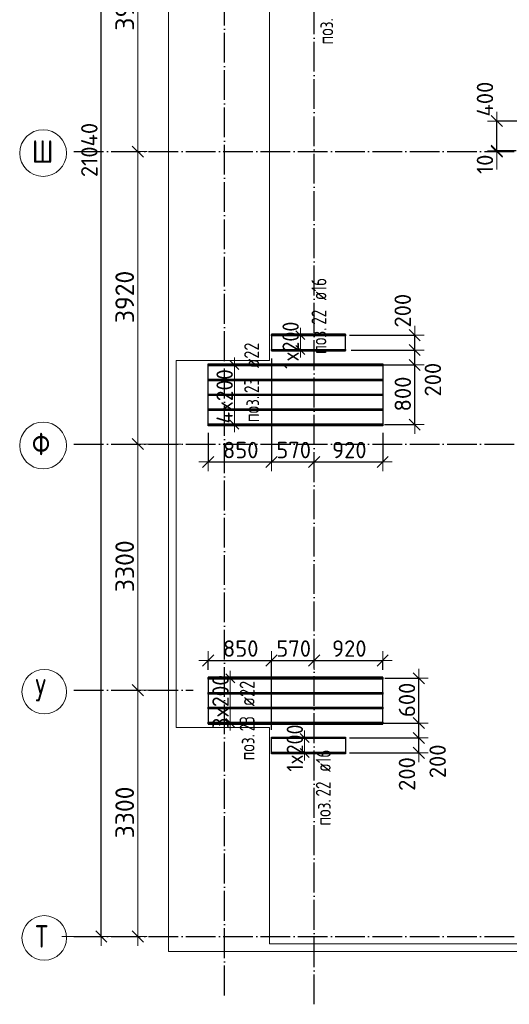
# Model space of a CAD drawing. Header units: millimetres. Extents: x -3725 to 93325, y -74170 to 82591.
# Tile 17 of 139: x 27255 to 33815, y 15830 to 29029. Entities that reach past the tile are written whole.
import ezdxf

# ---------------------------------------------------------------- set-up
doc = ezdxf.new("R2010")
doc.units = ezdxf.units.MM
doc.header["$PDMODE"] = 65
for name, pattern in [('______11', [500, 400, -50, 0, -50]), ('______3', [500, 400, -100]), ('______5', [1100, 800, -100, 100, -100])]:
    doc.linetypes.add(name, pattern=pattern)
for name, color, linetype, lineweight in [('Standard', 7, 'Continuous', 25), ('Балка_ общее', 7, '______3', 13), ('Размерная линия_ общее', 7, 'Continuous', 13), ('Фундамент (1)', 7, 'Continuous', 35)]:
    doc.layers.add(name, color=color, linetype=linetype, lineweight=lineweight)
doc.layers.add('Арм.стержн. Доп. Арм. ниж.зоны Х', color=7, linetype='Continuous', lineweight=35, true_color=0xff1cff)
doc.layers.add('Осевая линия_ общее', color=7, linetype='______5', lineweight=13, true_color=0xa0a0a0)
doc.styles.add('ISOCPEUR', font='ISOCPEUR')
doc.dimstyles.new('DIMSTYLE_18', dxfattribs={"dimtxt": 220, "dimasz": 250, "dimexe": 0, "dimexo": 0, "dimgap": 110, "dimtad": 2, "dimdec": 0, "dimrnd": 1, "dimzin": 12, "dimdsep": 46, "dimtxsty": 'ISOCPEUR', "dimblk1": 'ALL_ML_STRICH', "dimblk2": 'ALL_ML_STRICH', "dimsah": 1, "dimcen": 0, "dimclrd": 7, "dimclre": 256, "dimclrt": 7, "dimadec": 0, "dimazin": 0, "dimtfac": 1, "dimtdec": 0, "dimtix": 1, "dimtmove": 2, "dimatfit": 3, "dimfxl": 0, "dimtzin": 0, "dimlwd": 0, "dimlwe": -3, "dimarcsym": 0})
doc.dimstyles.new('DIMSTYLE_3', dxfattribs={"dimtxt": 220, "dimasz": 250, "dimexe": 0, "dimexo": 0, "dimgap": 110, "dimtad": 2, "dimdec": 0, "dimrnd": 5, "dimzin": 12, "dimdsep": 46, "dimtxsty": 'ISOCPEUR', "dimblk1": 'ALL_ML_STRICH', "dimblk2": 'ALL_ML_STRICH', "dimsah": 1, "dimcen": 0, "dimclrd": 7, "dimclre": 256, "dimclrt": 7, "dimadec": 0, "dimazin": 0, "dimtfac": 1, "dimtdec": 0, "dimtix": 1, "dimtmove": 2, "dimatfit": 3, "dimfxl": 0, "dimtzin": 0, "dimlwd": 0, "dimlwe": -3, "dimarcsym": 0})
doc.dimstyles.new('DIMSTYLE_5', dxfattribs={"dimtxt": 220, "dimasz": 250, "dimexe": 0, "dimexo": 0, "dimgap": 110, "dimtad": 2, "dimdec": 0, "dimrnd": 5, "dimzin": 12, "dimdsep": 46, "dimtxsty": 'ISOCPEUR', "dimblk1": 'ALL_ML_STRICH', "dimblk2": 'ALL_ML_STRICH', "dimsah": 1, "dimcen": 0, "dimclrd": 7, "dimclre": 256, "dimclrt": 7, "dimadec": 0, "dimazin": 0, "dimtfac": 1, "dimtdec": 0, "dimtix": 1, "dimtmove": 2, "dimatfit": 3, "dimfxl": 0, "dimtvp": 1.2, "dimtzin": 0, "dimlwd": 0, "dimlwe": -3, "dimarcsym": 0})
doc.dimstyles.new('DIMSTYLE_7', dxfattribs={"dimtxt": 250, "dimasz": 250, "dimexe": 0, "dimexo": 0, "dimgap": 125, "dimtad": 2, "dimdec": 0, "dimrnd": 5, "dimzin": 12, "dimdsep": 46, "dimtxsty": 'ISOCPEUR', "dimblk1": 'ALL_ML_STRICH', "dimblk2": 'ALL_ML_STRICH', "dimsah": 1, "dimcen": 0, "dimclrd": 7, "dimclre": 256, "dimclrt": 7, "dimadec": 0, "dimazin": 0, "dimtfac": 1, "dimtdec": 0, "dimtix": 1, "dimtmove": 2, "dimatfit": 3, "dimfxl": 0, "dimtzin": 0, "dimlwd": 0, "dimlwe": -3, "dimarcsym": 0})
doc.dimstyles.new('DIMSTYLE_9', dxfattribs={"dimtxt": 220, "dimasz": 250, "dimexe": 0, "dimexo": 0, "dimgap": 110, "dimtad": 0, "dimdec": 0, "dimrnd": 5, "dimzin": 12, "dimdsep": 46, "dimtxsty": 'ISOCPEUR', "dimblk1": 'ALL_ML_STRICH', "dimblk2": 'ALL_ML_STRICH', "dimsah": 1, "dimcen": 0, "dimclrd": 7, "dimclre": 256, "dimclrt": 7, "dimadec": 0, "dimazin": 0, "dimtfac": 1, "dimtdec": 0, "dimtix": 1, "dimtmove": 2, "dimatfit": 3, "dimfxl": 0, "dimtvp": 1.2, "dimtzin": 0, "dimlwd": 0, "dimlwe": -3, "dimarcsym": 0})

# ---------------------------------------------------------------- blocks, each defined once
blk = doc.blocks.new('ALL_ML_STRICH')
at = {"color": 0, "linetype": 'ByBlock', "lineweight": -2}
for p, q in [((-1, 0), (0.5, 0)), ((-0.3, -0.3), (0.3, 0.3)), ((0, -0.5), (0, 0.5))]:
    blk.add_line(p, q, dxfattribs=at)
blk = doc.blocks.new('*D39')
at = {"layer": 'DEFPOINTS', "color": 7, "linetype": 'Continuous', "lineweight": 13, "transparency": 33554687}
for p in [(29002, 20040), (27810, 16740), (28837, 16740)]:
    blk.add_point(p, dxfattribs=at)
at = {"layer": 'Балка_ общее', "color": 251, "linetype": 'Continuous', "lineweight": -2, "true_color": 0x656565, "transparency": 33554687}
for p, q in [((28992, 20040), (28837, 20040)), ((27820, 16740), (28837, 16740))]:
    blk.add_line(p, q, dxfattribs=at)
at = {"layer": 'Балка_ общее', "color": 7, "linetype": 'Continuous', "lineweight": -2, "transparency": 33554687}
blk.add_line((28837, 16740), (28837, 20040), dxfattribs=at)
at = {"layer": 'Балка_ общее', "color": 7, "linetype": 'Continuous', "lineweight": 13, "transparency": 33554687, "xscale": 250, "yscale": 250, "zscale": 250}
for p, rotation in [((28837, 20040), 90), ((28837, 16740), 270)]:
    blk.add_blockref('ALL_ML_STRICH', p, dxfattribs=dict(at, rotation=rotation))
at = {"layer": 'Балка_ общее', "color": 7, "linetype": 'Continuous', "lineweight": 13, "transparency": 33554687, "insert": (28662, 18402), "char_height": 250, "width": 1000, "attachment_point": 5, "rotation": 90, "style": 'ISOCPEUR'}
blk.add_mtext('\\A1;{3300}', dxfattribs=at)
blk = doc.blocks.new('*D40')
at = {"layer": 'DEFPOINTS', "color": 7, "linetype": 'Continuous', "lineweight": 13, "transparency": 33554687}
for p in [(29426, 23340), (28837, 20040), (29002, 20040)]:
    blk.add_point(p, dxfattribs=at)
at = {"layer": 'Балка_ общее', "color": 251, "linetype": 'Continuous', "lineweight": -2, "true_color": 0x656565, "transparency": 33554687}
for p, q in [((29416, 23340), (28837, 23340)), ((28992, 20040), (28837, 20040))]:
    blk.add_line(p, q, dxfattribs=at)
at = {"layer": 'Балка_ общее', "color": 7, "linetype": 'Continuous', "lineweight": -2, "transparency": 33554687}
blk.add_line((28837, 20040), (28837, 23340), dxfattribs=at)
at = {"layer": 'Балка_ общее', "color": 7, "linetype": 'Continuous', "lineweight": 13, "transparency": 33554687, "xscale": 250, "yscale": 250, "zscale": 250}
for p, rotation in [((28837, 23340), 90), ((28837, 20040), 270)]:
    blk.add_blockref('ALL_ML_STRICH', p, dxfattribs=dict(at, rotation=rotation))
at = {"layer": 'Балка_ общее', "color": 7, "linetype": 'Continuous', "lineweight": 13, "transparency": 33554687, "insert": (28662, 21702), "char_height": 250, "width": 1000, "attachment_point": 5, "rotation": 90, "style": 'ISOCPEUR'}
blk.add_mtext('\\A1;{3300}', dxfattribs=at)
blk = doc.blocks.new('*D41')
at = {"layer": 'DEFPOINTS', "color": 7, "linetype": 'Continuous', "lineweight": 13, "transparency": 33554687}
for p in [(28217, 27260), (28837, 23340), (29426, 23340)]:
    blk.add_point(p, dxfattribs=at)
at = {"layer": 'Балка_ общее', "color": 251, "linetype": 'Continuous', "lineweight": -2, "true_color": 0x656565, "transparency": 33554687}
for p, q in [((28837, 27260), (28837, 27260)), ((29416, 23340), (28837, 23340))]:
    blk.add_line(p, q, dxfattribs=at)
at = {"layer": 'Балка_ общее', "color": 7, "linetype": 'Continuous', "lineweight": -2, "transparency": 33554687}
blk.add_line((28837, 23340), (28837, 27260), dxfattribs=at)
at = {"layer": 'Балка_ общее', "color": 7, "linetype": 'Continuous', "lineweight": 13, "transparency": 33554687, "xscale": 250, "yscale": 250, "zscale": 250}
for p, rotation in [((28837, 27260), 90), ((28837, 23340), 270)]:
    blk.add_blockref('ALL_ML_STRICH', p, dxfattribs=dict(at, rotation=rotation))
at = {"layer": 'Балка_ общее', "color": 7, "linetype": 'Continuous', "lineweight": 13, "transparency": 33554687, "insert": (28662, 25312), "char_height": 250, "width": 1000, "attachment_point": 5, "rotation": 90, "style": 'ISOCPEUR'}
blk.add_mtext('\\A1;{3920}', dxfattribs=at)
blk = doc.blocks.new('*D42')
at = {"layer": 'DEFPOINTS', "color": 7, "linetype": 'Continuous', "lineweight": 13, "transparency": 33554687}
for p in [(29294, 31180), (28217, 27260), (28837, 27260)]:
    blk.add_point(p, dxfattribs=at)
at = {"layer": 'Балка_ общее', "color": 251, "linetype": 'Continuous', "lineweight": -2, "true_color": 0x656565, "transparency": 33554687}
for p, q in [((29284, 31180), (28837, 31180)), ((28837, 27260), (28837, 27260))]:
    blk.add_line(p, q, dxfattribs=at)
at = {"layer": 'Балка_ общее', "color": 7, "linetype": 'Continuous', "lineweight": -2, "transparency": 33554687}
blk.add_line((28837, 27260), (28837, 31180), dxfattribs=at)
at = {"layer": 'Балка_ общее', "color": 7, "linetype": 'Continuous', "lineweight": 13, "transparency": 33554687, "xscale": 250, "yscale": 250, "zscale": 250}
for p, rotation in [((28837, 31180), 90), ((28837, 27260), 270)]:
    blk.add_blockref('ALL_ML_STRICH', p, dxfattribs=dict(at, rotation=rotation))
at = {"layer": 'Балка_ общее', "color": 7, "linetype": 'Continuous', "lineweight": 13, "transparency": 33554687, "insert": (28662, 29232), "char_height": 250, "width": 1000, "attachment_point": 5, "rotation": 90, "style": 'ISOCPEUR'}
blk.add_mtext('\\A1;{3920}', dxfattribs=at)
blk = doc.blocks.new('*D167')
at = {"layer": 'DEFPOINTS', "color": 7, "linetype": 'Continuous', "lineweight": 13, "transparency": 33554687}
for p in [(30630, 24589), (29779, 23589), (29779, 23100)]:
    blk.add_point(p, dxfattribs=at)
at = {"layer": 'Размерная линия_ общее', "color": 253, "linetype": 'Continuous', "lineweight": -2, "true_color": 0xa0a0a0, "transparency": 33554687}
for p, q in [((30630, 24489), (30630, 23100)), ((29779, 23489), (29779, 23100))]:
    blk.add_line(p, q, dxfattribs=at)
at = {"layer": 'Размерная линия_ общее', "color": 7, "linetype": 'Continuous', "lineweight": -2, "transparency": 33554687}
blk.add_line((29779, 23100), (30630, 23100), dxfattribs=at)
at = {"layer": 'Размерная линия_ общее', "color": 7, "linetype": 'Continuous', "lineweight": 13, "transparency": 33554687, "xscale": 250, "yscale": 250, "zscale": 250, "rotation": 180}
blk.add_blockref('ALL_ML_STRICH', (29779, 23100), dxfattribs=at)
at = {"layer": 'Размерная линия_ общее', "color": 7, "linetype": 'Continuous', "lineweight": 13, "transparency": 33554687, "xscale": 250, "yscale": 250, "zscale": 250}
blk.add_blockref('ALL_ML_STRICH', (30630, 23100), dxfattribs=at)
at = {"layer": 'Размерная линия_ общее', "color": 7, "linetype": 'Continuous', "lineweight": 13, "transparency": 33554687, "insert": (30216, 23260), "char_height": 220, "width": 660, "attachment_point": 5, "style": 'ISOCPEUR'}
blk.add_mtext('\\A1;{850}', dxfattribs=at)
blk = doc.blocks.new('*D168')
at = {"layer": 'DEFPOINTS', "color": 7, "linetype": 'Continuous', "lineweight": 13, "transparency": 33554687}
for p in [(30630, 24589), (30630, 23100), (31200, 23118)]:
    blk.add_point(p, dxfattribs=at)
at = {"layer": 'Размерная линия_ общее', "color": 253, "linetype": 'Continuous', "lineweight": -2, "true_color": 0xa0a0a0, "transparency": 33554687}
for p, q in [((30630, 24489), (30630, 23100)), ((31200, 23100), (31200, 23100))]:
    blk.add_line(p, q, dxfattribs=at)
at = {"layer": 'Размерная линия_ общее', "color": 7, "linetype": 'Continuous', "lineweight": -2, "transparency": 33554687}
blk.add_line((30630, 23100), (31200, 23100), dxfattribs=at)
at = {"layer": 'Размерная линия_ общее', "color": 7, "linetype": 'Continuous', "lineweight": 13, "transparency": 33554687, "xscale": 250, "yscale": 250, "zscale": 250, "rotation": 180}
blk.add_blockref('ALL_ML_STRICH', (30630, 23100), dxfattribs=at)
at = {"layer": 'Размерная линия_ общее', "color": 7, "linetype": 'Continuous', "lineweight": 13, "transparency": 33554687, "xscale": 250, "yscale": 250, "zscale": 250}
blk.add_blockref('ALL_ML_STRICH', (31200, 23100), dxfattribs=at)
at = {"layer": 'Размерная линия_ общее', "color": 7, "linetype": 'Continuous', "lineweight": 13, "transparency": 33554687, "insert": (30926, 23260), "char_height": 220, "width": 660, "attachment_point": 5, "style": 'ISOCPEUR'}
blk.add_mtext('\\A1;{570}', dxfattribs=at)
blk = doc.blocks.new('*D169')
at = {"layer": 'DEFPOINTS', "color": 7, "linetype": 'Continuous', "lineweight": 13, "transparency": 33554687}
for p in [(32119, 23589), (31200, 23118), (31200, 23100)]:
    blk.add_point(p, dxfattribs=at)
at = {"layer": 'Размерная линия_ общее', "color": 253, "linetype": 'Continuous', "lineweight": -2, "true_color": 0xa0a0a0, "transparency": 33554687}
for p, q in [((32119, 23489), (32119, 23100)), ((31200, 23100), (31200, 23100))]:
    blk.add_line(p, q, dxfattribs=at)
at = {"layer": 'Размерная линия_ общее', "color": 7, "linetype": 'Continuous', "lineweight": -2, "transparency": 33554687}
blk.add_line((31200, 23100), (32119, 23100), dxfattribs=at)
at = {"layer": 'Размерная линия_ общее', "color": 7, "linetype": 'Continuous', "lineweight": 13, "transparency": 33554687, "xscale": 250, "yscale": 250, "zscale": 250, "rotation": 180}
blk.add_blockref('ALL_ML_STRICH', (31200, 23100), dxfattribs=at)
at = {"layer": 'Размерная линия_ общее', "color": 7, "linetype": 'Continuous', "lineweight": 13, "transparency": 33554687, "xscale": 250, "yscale": 250, "zscale": 250}
blk.add_blockref('ALL_ML_STRICH', (32119, 23100), dxfattribs=at)
at = {"layer": 'Размерная линия_ общее', "color": 7, "linetype": 'Continuous', "lineweight": 13, "transparency": 33554687, "insert": (31671, 23260), "char_height": 220, "width": 660, "attachment_point": 5, "style": 'ISOCPEUR'}
blk.add_mtext('\\A1;{920}', dxfattribs=at)
blk = doc.blocks.new('*D170')
at = {"layer": 'DEFPOINTS', "color": 7, "linetype": 'Continuous', "lineweight": 13, "transparency": 33554687}
for p in [(32010, 24400), (32044, 23600), (32548, 23600)]:
    blk.add_point(p, dxfattribs=at)
at = {"layer": 'Размерная линия_ общее', "color": 253, "linetype": 'Continuous', "lineweight": -2, "true_color": 0xa0a0a0, "transparency": 33554687}
for p, q in [((32110, 24400), (32548, 24400)), ((32144, 23600), (32548, 23600))]:
    blk.add_line(p, q, dxfattribs=at)
at = {"layer": 'Размерная линия_ общее', "color": 7, "linetype": 'Continuous', "lineweight": -2, "transparency": 33554687}
blk.add_line((32548, 23600), (32548, 24400), dxfattribs=at)
at = {"layer": 'Размерная линия_ общее', "color": 7, "linetype": 'Continuous', "lineweight": 13, "transparency": 33554687, "xscale": 250, "yscale": 250, "zscale": 250}
for p, rotation in [((32548, 24400), 90), ((32548, 23600), 270)]:
    blk.add_blockref('ALL_ML_STRICH', p, dxfattribs=dict(at, rotation=rotation))
at = {"layer": 'Размерная линия_ общее', "color": 7, "linetype": 'Continuous', "lineweight": 13, "transparency": 33554687, "insert": (32388, 24011), "char_height": 220, "width": 660, "attachment_point": 5, "rotation": 90, "style": 'ISOCPEUR'}
blk.add_mtext('\\A1;{800}', dxfattribs=at)
blk = doc.blocks.new('*D171')
at = {"layer": 'DEFPOINTS', "color": 7, "linetype": 'Continuous', "lineweight": 13, "transparency": 33554687}
for p in [(31596, 24600), (32010, 24400), (32548, 24400)]:
    blk.add_point(p, dxfattribs=at)
at = {"layer": 'Размерная линия_ общее', "color": 253, "linetype": 'Continuous', "lineweight": -2, "true_color": 0xa0a0a0, "transparency": 33554687}
for p, q in [((31696, 24600), (32548, 24600)), ((32110, 24400), (32548, 24400))]:
    blk.add_line(p, q, dxfattribs=at)
at = {"layer": 'Размерная линия_ общее', "color": 7, "linetype": 'Continuous', "lineweight": -2, "transparency": 33554687}
blk.add_line((32548, 24400), (32548, 24600), dxfattribs=at)
at = {"layer": 'Размерная линия_ общее', "color": 7, "linetype": 'Continuous', "lineweight": 13, "transparency": 33554687, "xscale": 250, "yscale": 250, "zscale": 250}
for p, rotation in [((32548, 24600), 90), ((32548, 24400), 270)]:
    blk.add_blockref('ALL_ML_STRICH', p, dxfattribs=dict(at, rotation=rotation))
at = {"layer": 'Размерная линия_ общее', "color": 7, "linetype": 'Continuous', "lineweight": 13, "transparency": 33554687, "insert": (32791, 24203), "char_height": 220, "width": 660, "attachment_point": 5, "rotation": 90, "style": 'ISOCPEUR'}
blk.add_mtext('\\A1;{200}', dxfattribs=at)
blk = doc.blocks.new('*D172')
at = {"layer": 'DEFPOINTS', "color": 7, "linetype": 'Continuous', "lineweight": 13, "transparency": 33554687}
for p in [(31573, 24800), (31596, 24600), (32548, 24600)]:
    blk.add_point(p, dxfattribs=at)
at = {"layer": 'Размерная линия_ общее', "color": 253, "linetype": 'Continuous', "lineweight": -2, "true_color": 0xa0a0a0, "transparency": 33554687}
for p, q in [((31673, 24800), (32548, 24800)), ((31696, 24600), (32548, 24600))]:
    blk.add_line(p, q, dxfattribs=at)
at = {"layer": 'Размерная линия_ общее', "color": 7, "linetype": 'Continuous', "lineweight": -2, "transparency": 33554687}
blk.add_line((32548, 24600), (32548, 24800), dxfattribs=at)
at = {"layer": 'Размерная линия_ общее', "color": 7, "linetype": 'Continuous', "lineweight": 13, "transparency": 33554687, "xscale": 250, "yscale": 250, "zscale": 250}
for p, rotation in [((32548, 24800), 90), ((32548, 24600), 270)]:
    blk.add_blockref('ALL_ML_STRICH', p, dxfattribs=dict(at, rotation=rotation))
at = {"layer": 'Размерная линия_ общее', "color": 7, "linetype": 'Continuous', "lineweight": 13, "transparency": 33554687, "insert": (32387, 25128), "char_height": 220, "width": 660, "attachment_point": 5, "rotation": 90, "style": 'ISOCPEUR'}
blk.add_mtext('\\A1;{200}', dxfattribs=at)
blk = doc.blocks.new('*D173')
at = {"layer": 'DEFPOINTS', "color": 7, "linetype": 'Continuous', "lineweight": 13, "transparency": 33554687}
for p in [(31574, 19400), (31572, 19200), (32604, 19200)]:
    blk.add_point(p, dxfattribs=at)
at = {"layer": 'Размерная линия_ общее', "color": 253, "linetype": 'Continuous', "lineweight": -2, "true_color": 0xa0a0a0, "transparency": 33554687}
for p, q in [((31674, 19400), (32604, 19400)), ((31672, 19200), (32604, 19200))]:
    blk.add_line(p, q, dxfattribs=at)
at = {"layer": 'Размерная линия_ общее', "color": 7, "linetype": 'Continuous', "lineweight": -2, "transparency": 33554687}
blk.add_line((32604, 19200), (32604, 19400), dxfattribs=at)
at = {"layer": 'Размерная линия_ общее', "color": 7, "linetype": 'Continuous', "lineweight": 13, "transparency": 33554687, "xscale": 250, "yscale": 250, "zscale": 250}
for p, rotation in [((32604, 19400), 90), ((32604, 19200), 270)]:
    blk.add_blockref('ALL_ML_STRICH', p, dxfattribs=dict(at, rotation=rotation))
at = {"layer": 'Размерная линия_ общее', "color": 7, "linetype": 'Continuous', "lineweight": 13, "transparency": 33554687, "insert": (32444, 18917), "char_height": 220, "width": 660, "attachment_point": 5, "rotation": 90, "style": 'ISOCPEUR'}
blk.add_mtext('\\A1;{200}', dxfattribs=at)
blk = doc.blocks.new('*D174')
at = {"layer": 'DEFPOINTS', "color": 7, "linetype": 'Continuous', "lineweight": 13, "transparency": 33554687}
for p in [(32021, 19600), (31574, 19400), (32604, 19400)]:
    blk.add_point(p, dxfattribs=at)
at = {"layer": 'Размерная линия_ общее', "color": 253, "linetype": 'Continuous', "lineweight": -2, "true_color": 0xa0a0a0, "transparency": 33554687}
for p, q in [((32121, 19600), (32604, 19600)), ((31674, 19400), (32604, 19400))]:
    blk.add_line(p, q, dxfattribs=at)
at = {"layer": 'Размерная линия_ общее', "color": 7, "linetype": 'Continuous', "lineweight": -2, "transparency": 33554687}
blk.add_line((32604, 19400), (32604, 19600), dxfattribs=at)
at = {"layer": 'Размерная линия_ общее', "color": 7, "linetype": 'Continuous', "lineweight": 13, "transparency": 33554687, "xscale": 250, "yscale": 250, "zscale": 250}
for p, rotation in [((32604, 19600), 90), ((32604, 19400), 270)]:
    blk.add_blockref('ALL_ML_STRICH', p, dxfattribs=dict(at, rotation=rotation))
at = {"layer": 'Размерная линия_ общее', "color": 7, "linetype": 'Continuous', "lineweight": 13, "transparency": 33554687, "insert": (32855, 19087), "char_height": 220, "width": 660, "attachment_point": 5, "rotation": 90, "style": 'ISOCPEUR'}
blk.add_mtext('\\A1;{200}', dxfattribs=at)
blk = doc.blocks.new('*D175')
at = {"layer": 'DEFPOINTS', "color": 7, "linetype": 'Continuous', "lineweight": 13, "transparency": 33554687}
for p in [(32048, 20200), (32021, 19600), (32604, 19600)]:
    blk.add_point(p, dxfattribs=at)
at = {"layer": 'Размерная линия_ общее', "color": 253, "linetype": 'Continuous', "lineweight": -2, "true_color": 0xa0a0a0, "transparency": 33554687}
for p, q in [((32148, 20200), (32604, 20200)), ((32121, 19600), (32604, 19600))]:
    blk.add_line(p, q, dxfattribs=at)
at = {"layer": 'Размерная линия_ общее', "color": 7, "linetype": 'Continuous', "lineweight": -2, "transparency": 33554687}
blk.add_line((32604, 19600), (32604, 20200), dxfattribs=at)
at = {"layer": 'Размерная линия_ общее', "color": 7, "linetype": 'Continuous', "lineweight": 13, "transparency": 33554687, "xscale": 250, "yscale": 250, "zscale": 250}
for p, rotation in [((32604, 20200), 90), ((32604, 19600), 270)]:
    blk.add_blockref('ALL_ML_STRICH', p, dxfattribs=dict(at, rotation=rotation))
at = {"layer": 'Размерная линия_ общее', "color": 7, "linetype": 'Continuous', "lineweight": 13, "transparency": 33554687, "insert": (32444, 19911), "char_height": 220, "width": 660, "attachment_point": 5, "rotation": 90, "style": 'ISOCPEUR'}
blk.add_mtext('\\A1;{600}', dxfattribs=at)
blk = doc.blocks.new('*D176')
at = {"layer": 'DEFPOINTS', "color": 7, "linetype": 'Continuous', "lineweight": 13, "transparency": 33554687}
for p in [(29779, 20439), (29779, 20214), (30630, 19411)]:
    blk.add_point(p, dxfattribs=at)
at = {"layer": 'Размерная линия_ общее', "color": 253, "linetype": 'Continuous', "lineweight": -2, "true_color": 0xa0a0a0, "transparency": 33554687}
for p, q in [((29779, 20314), (29779, 20439)), ((30630, 19511), (30630, 20439))]:
    blk.add_line(p, q, dxfattribs=at)
at = {"layer": 'Размерная линия_ общее', "color": 7, "linetype": 'Continuous', "lineweight": -2, "transparency": 33554687}
blk.add_line((29779, 20439), (30630, 20439), dxfattribs=at)
at = {"layer": 'Размерная линия_ общее', "color": 7, "linetype": 'Continuous', "lineweight": 13, "transparency": 33554687, "xscale": 250, "yscale": 250, "zscale": 250, "rotation": 180}
blk.add_blockref('ALL_ML_STRICH', (29779, 20439), dxfattribs=at)
at = {"layer": 'Размерная линия_ общее', "color": 7, "linetype": 'Continuous', "lineweight": 13, "transparency": 33554687, "xscale": 250, "yscale": 250, "zscale": 250}
blk.add_blockref('ALL_ML_STRICH', (30630, 20439), dxfattribs=at)
at = {"layer": 'Размерная линия_ общее', "color": 7, "linetype": 'Continuous', "lineweight": 13, "transparency": 33554687, "insert": (30216, 20599), "char_height": 220, "width": 660, "attachment_point": 5, "style": 'ISOCPEUR'}
blk.add_mtext('\\A1;{850}', dxfattribs=at)
blk = doc.blocks.new('*D177')
at = {"layer": 'DEFPOINTS', "color": 7, "linetype": 'Continuous', "lineweight": 13, "transparency": 33554687}
for p in [(31200, 20465), (30630, 20439), (30630, 19411)]:
    blk.add_point(p, dxfattribs=at)
at = {"layer": 'Размерная линия_ общее', "color": 253, "linetype": 'Continuous', "lineweight": -2, "true_color": 0xa0a0a0, "transparency": 33554687}
for p, q in [((30630, 19511), (30630, 20439)), ((31200, 20439), (31200, 20439))]:
    blk.add_line(p, q, dxfattribs=at)
at = {"layer": 'Размерная линия_ общее', "color": 7, "linetype": 'Continuous', "lineweight": -2, "transparency": 33554687}
blk.add_line((30630, 20439), (31200, 20439), dxfattribs=at)
at = {"layer": 'Размерная линия_ общее', "color": 7, "linetype": 'Continuous', "lineweight": 13, "transparency": 33554687, "xscale": 250, "yscale": 250, "zscale": 250, "rotation": 180}
blk.add_blockref('ALL_ML_STRICH', (30630, 20439), dxfattribs=at)
at = {"layer": 'Размерная линия_ общее', "color": 7, "linetype": 'Continuous', "lineweight": 13, "transparency": 33554687, "xscale": 250, "yscale": 250, "zscale": 250}
blk.add_blockref('ALL_ML_STRICH', (31200, 20439), dxfattribs=at)
at = {"layer": 'Размерная линия_ общее', "color": 7, "linetype": 'Continuous', "lineweight": 13, "transparency": 33554687, "insert": (30926, 20599), "char_height": 220, "width": 660, "attachment_point": 5, "style": 'ISOCPEUR'}
blk.add_mtext('\\A1;{570}', dxfattribs=at)
blk = doc.blocks.new('*D178')
at = {"layer": 'DEFPOINTS', "color": 7, "linetype": 'Continuous', "lineweight": 13, "transparency": 33554687}
for p in [(31200, 20465), (31200, 20439), (32119, 20214)]:
    blk.add_point(p, dxfattribs=at)
at = {"layer": 'Размерная линия_ общее', "color": 253, "linetype": 'Continuous', "lineweight": -2, "true_color": 0xa0a0a0, "transparency": 33554687}
for p, q in [((31200, 20439), (31200, 20439)), ((32119, 20314), (32119, 20439))]:
    blk.add_line(p, q, dxfattribs=at)
at = {"layer": 'Размерная линия_ общее', "color": 7, "linetype": 'Continuous', "lineweight": -2, "transparency": 33554687}
blk.add_line((31200, 20439), (32119, 20439), dxfattribs=at)
at = {"layer": 'Размерная линия_ общее', "color": 7, "linetype": 'Continuous', "lineweight": 13, "transparency": 33554687, "xscale": 250, "yscale": 250, "zscale": 250, "rotation": 180}
blk.add_blockref('ALL_ML_STRICH', (31200, 20439), dxfattribs=at)
at = {"layer": 'Размерная линия_ общее', "color": 7, "linetype": 'Continuous', "lineweight": 13, "transparency": 33554687, "xscale": 250, "yscale": 250, "zscale": 250}
blk.add_blockref('ALL_ML_STRICH', (32119, 20439), dxfattribs=at)
at = {"layer": 'Размерная линия_ общее', "color": 7, "linetype": 'Continuous', "lineweight": 13, "transparency": 33554687, "insert": (31671, 20599), "char_height": 220, "width": 660, "attachment_point": 5, "style": 'ISOCPEUR'}
blk.add_mtext('\\A1;{920}', dxfattribs=at)
blk = doc.blocks.new('*D181')
at = {"layer": 'DEFPOINTS', "color": 7, "linetype": 'Continuous', "lineweight": 13, "transparency": 33554687}
for p in [(33649, 27260), (33911, 27260), (34008, 27270)]:
    blk.add_point(p, dxfattribs=at)
at = {"layer": 'Размерная линия_ общее', "color": 253, "linetype": 'Continuous', "lineweight": -2, "true_color": 0xa0a0a0, "transparency": 33554687}
for p, q in [((33908, 27270), (33649, 27270)), ((33649, 27260), (33649, 27260))]:
    blk.add_line(p, q, dxfattribs=at)
at = {"layer": 'Размерная линия_ общее', "color": 7, "linetype": 'Continuous', "lineweight": -2, "transparency": 33554687}
blk.add_line((33649, 27260), (33649, 27270), dxfattribs=at)
at = {"layer": 'Размерная линия_ общее', "color": 7, "linetype": 'Continuous', "lineweight": 13, "transparency": 33554687, "xscale": 250, "yscale": 250, "zscale": 250}
for p, rotation in [((33649, 27260), 270), ((33649, 27270), 90)]:
    blk.add_blockref('ALL_ML_STRICH', p, dxfattribs=dict(at, rotation=rotation))
at = {"layer": 'Размерная линия_ общее', "color": 7, "linetype": 'Continuous', "lineweight": 13, "transparency": 33554687, "insert": (33489, 27090), "char_height": 220, "width": 440, "attachment_point": 5, "rotation": 90, "style": 'ISOCPEUR'}
blk.add_mtext('\\A1;{10}', dxfattribs=at)
blk = doc.blocks.new('*D182')
at = {"layer": 'DEFPOINTS', "color": 7, "linetype": 'Continuous', "lineweight": 13, "transparency": 33554687}
for p in [(34034, 27670), (33649, 27270), (34008, 27270)]:
    blk.add_point(p, dxfattribs=at)
at = {"layer": 'Размерная линия_ общее', "color": 253, "linetype": 'Continuous', "lineweight": -2, "true_color": 0xa0a0a0, "transparency": 33554687}
for p, q in [((33934, 27670), (33649, 27670)), ((33908, 27270), (33649, 27270))]:
    blk.add_line(p, q, dxfattribs=at)
at = {"layer": 'Размерная линия_ общее', "color": 7, "linetype": 'Continuous', "lineweight": -2, "transparency": 33554687}
blk.add_line((33649, 27270), (33649, 27670), dxfattribs=at)
at = {"layer": 'Размерная линия_ общее', "color": 7, "linetype": 'Continuous', "lineweight": 13, "transparency": 33554687, "xscale": 250, "yscale": 250, "zscale": 250}
for p, rotation in [((33649, 27670), 90), ((33649, 27270), 270)]:
    blk.add_blockref('ALL_ML_STRICH', p, dxfattribs=dict(at, rotation=rotation))
at = {"layer": 'Размерная линия_ общее', "color": 7, "linetype": 'Continuous', "lineweight": 13, "transparency": 33554687, "insert": (33489, 27964), "char_height": 220, "width": 660, "attachment_point": 5, "rotation": 90, "style": 'ISOCPEUR'}
blk.add_mtext('\\A1;{400}', dxfattribs=at)
blk = doc.blocks.new('*D537')
at = {"layer": 'DEFPOINTS', "color": 7, "linetype": 'Continuous', "lineweight": 13, "transparency": 33554687}
for p in [(28180, 37780), (28060, 16740), (28348, 16740)]:
    blk.add_point(p, dxfattribs=at)
at = {"layer": 'Размерная линия_ общее', "color": 253, "linetype": 'Continuous', "lineweight": -2, "true_color": 0xa0a0a0, "transparency": 33554687}
for p, q in [((28280, 37780), (28348, 37780)), ((28160, 16740), (28348, 16740))]:
    blk.add_line(p, q, dxfattribs=at)
at = {"layer": 'Размерная линия_ общее', "color": 7, "linetype": 'Continuous', "lineweight": -2, "transparency": 33554687}
blk.add_line((28348, 16740), (28348, 37780), dxfattribs=at)
at = {"layer": 'Размерная линия_ общее', "color": 7, "linetype": 'Continuous', "lineweight": 13, "transparency": 33554687, "xscale": 250, "yscale": 250, "zscale": 250}
for p, rotation in [((28348, 37780), 90), ((28348, 16740), 270)]:
    blk.add_blockref('ALL_ML_STRICH', p, dxfattribs=dict(at, rotation=rotation))
at = {"layer": 'Размерная линия_ общее', "color": 7, "linetype": 'Continuous', "lineweight": 13, "transparency": 33554687, "insert": (28188, 27282), "char_height": 220, "width": 1100, "attachment_point": 5, "rotation": 90, "style": 'ISOCPEUR'}
blk.add_mtext('\\A1;{21040}', dxfattribs=at)
blk = doc.blocks.new('СЛОЖНЫЙ_ОБЪЕКТ_1')
at = {"layer": 'Осевая линия_ общее', "color": 253, "linetype": '______11', "lineweight": -3, "true_color": 0xa0a0a0, "transparency": 33554687}
for p, q in [((30000, 15950), (30000, 39510)), ((31200, 15830), (31200, 39510)), ((27980, 27260), (46830, 27260)), ((27980, 23340), (46830, 23340)), ((27980, 20040), (29580, 20040)), ((27980, 16740), (44900, 16740))]:
    blk.add_line(p, q, dxfattribs=at)
at = {"layer": 'Осевая линия_ общее', "color": 7, "linetype": 'Continuous', "lineweight": 13, "transparency": 33554687}
for centre, radius in [((27568.4, 27240.5), 313.4), ((27568.4, 23320.5), 313.4), ((27583.8, 20020.5), 298.8), ((27583.8, 16720.5), 298.8)]:
    blk.add_circle(centre, radius, dxfattribs=at)
at = {"layer": 'Осевая линия_ общее', "color": 7, "linetype": 'Continuous', "lineweight": 13, "transparency": 33554687, "char_height": 300, "attachment_point": 7, "style": 'ISOCPEUR'}
for s, insert, width in [('\\W0.83;Ш', (27418.4, 27110), 425), ('\\W0.83;Ф', (27418.4, 23190), 425), ('\\W0.80;У', (27463.8, 19890), 359.833), ('\\W0.80;Т', (27463.8, 16590), 359.833)]:
    blk.add_mtext(s, dxfattribs=dict(at, insert=insert, width=width))
at = {"layer": 'Балка_ общее', "color": 7, "linetype": 'Continuous', "lineweight": 13, "transparency": 33554687}
for base, p1, p2, picture, middle in [((28836.9, 31180), (28836.9, 27260), (29283.5, 31180), '*D42', (28661.9, 29232.5)), ((28836.9, 27260), (29415.8, 23340), (28836.9, 27260), '*D41', (28661.9, 25312.5)), ((28836.9, 23340), (28992.5, 20040), (29415.8, 23340), '*D40', (28661.9, 21702.5)), ((28836.9, 20040), (27820, 16740), (28992.5, 20040), '*D39', (28661.9, 18402.5))]:
    dim = blk.add_linear_dim(base=base, p1=p1, p2=p2, angle=90, dimstyle='DIMSTYLE_7', override={"dimpost": '<>', "dimclrd": 7, "dimclre": 251, "dimclrt": 7, "dimlwd": 0, "dimlwe": 65533}, dxfattribs=at)
    dim.commit()
    dim.dimension.update_dxf_attribs({"geometry": picture, "text_midpoint": middle, "dimtype": 160})

msp = doc.modelspace()

# ---------------------------------------------------------------- linework, layer by layer
at = {"layer": 'Standard', "color": 7, "linetype": 'Continuous', "lineweight": 18, "transparency": 33554687}
msp.add_lwpolyline([(29250, 16540), (46440, 16540), (46440, 38380), (29250, 38380), (29250, 16540)], dxfattribs=at)
at = {"layer": 'Арм.стержн. Доп. Арм. ниж.зоны Х', "color": 7, "linetype": 'Continuous', "lineweight": 25, "transparency": 33554687}
for p, q in [((31075.5, 24740), (30955.5, 24860)), ((31075.5, 24540), (30955.5, 24660)), ((30191.3, 24340), (30071.3, 24460)), ((30191.3, 23540), (30071.3, 23660)), ((30135.7, 20140), (30015.7, 20260)), ((30135.7, 19540), (30015.7, 19660)), ((31132, 19340), (31012, 19460)), ((31132, 19140), (31012, 19260))]:
    msp.add_line(p, q, dxfattribs=at)
at = {"layer": 'Арм.стержн. Доп. Арм. ниж.зоны Х', "color": 7, "linetype": 'Continuous', "lineweight": 13, "transparency": 33554687}
for p, q in [((31015.5, 24800), (31015.5, 24900)), ((31015.5, 24600), (31015.5, 24800)), ((31015.5, 24600), (31015.5, 24500)), ((30131.3, 24400), (30131.3, 24500)), ((30131.3, 23600), (30131.3, 24400)), ((30131.3, 23600), (30131.3, 23500)), ((30075.7, 20200), (30075.7, 20300)), ((30075.7, 19600), (30075.7, 20200)), ((30075.7, 19600), (30075.7, 19500)), ((31072, 19400), (31072, 19500)), ((31072, 19200), (31072, 19400)), ((31072, 19200), (31072, 19100))]:
    msp.add_line(p, q, dxfattribs=at)
at = {"layer": 'Арм.стержн. Доп. Арм. ниж.зоны Х', "color": 253, "linetype": 'Continuous', "lineweight": -3, "true_color": 0xa0a0a0, "transparency": 33554687}
for p, q in [((31015.5, 24800), (30915.5, 24800)), ((31015.5, 24800), (31115.5, 24800)), ((31015.5, 24600), (30915.5, 24600)), ((31015.5, 24600), (31115.5, 24600)), ((30131.3, 24400), (30031.3, 24400)), ((30131.3, 24400), (30231.3, 24400)), ((30131.3, 23600), (30031.3, 23600)), ((30131.3, 23600), (30231.3, 23600)), ((30075.7, 20200), (29975.7, 20200)), ((30075.7, 20200), (30175.7, 20200)), ((30075.7, 19600), (29975.7, 19600)), ((30075.7, 19600), (30175.7, 19600)), ((31072, 19400), (30972, 19400)), ((31072, 19400), (31172, 19400)), ((31072, 19200), (30972, 19200)), ((31072, 19200), (31172, 19200))]:
    msp.add_line(p, q, dxfattribs=at)
at = {"layer": 'Арм.стержн. Доп. Арм. ниж.зоны Х', "color": 52, "linetype": 'Continuous', "lineweight": 25, "transparency": 33554687}
for points in [[(30630, 24589), (31620, 24589), (31620, 24811), (30630, 24811), (30630, 24589)], [(32119.4, 23586), (29779.4, 23586), (29779.4, 24414), (32119.4, 24414), (32119.4, 23586)], [(32119.4, 20214), (29779.4, 20214), (29779.4, 19586), (32119.4, 19586), (32119.4, 20214)], [(30630, 19411), (31620, 19411), (31620, 19189), (30630, 19189), (30630, 19411)]]:
    msp.add_lwpolyline(points, dxfattribs=at)
at = {"layer": 'Арм.стержн. Доп. Арм. ниж.зоны Х', "color": 11, "linetype": 'Continuous', "lineweight": 25, "true_color": 0xff8c8c, "transparency": 33554687}
for points in [[(30630, 24808), (31620, 24808), (31620, 24792), (30630, 24792), (30630, 24808)], [(30630, 24608), (31620, 24608), (31620, 24592), (30630, 24592), (30630, 24608)], [(30630, 19408), (31620, 19408), (31620, 19392), (30630, 19392), (30630, 19408)], [(30630, 19208), (31620, 19208), (31620, 19192), (30630, 19192), (30630, 19208)]]:
    msp.add_lwpolyline(points, dxfattribs=at)
at = {"layer": 'Арм.стержн. Доп. Арм. ниж.зоны Х', "color": 7, "linetype": 'Continuous', "lineweight": 25, "transparency": 33554687}
for points in [[(32119.4, 24389), (29779.4, 24389), (29779.4, 24411), (32119.4, 24411), (32119.4, 24389)], [(32119.4, 24189), (29779.4, 24189), (29779.4, 24211), (32119.4, 24211), (32119.4, 24189)], [(32119.4, 23989), (29779.4, 23989), (29779.4, 24011), (32119.4, 24011), (32119.4, 23989)], [(32119.4, 23789), (29779.4, 23789), (29779.4, 23811), (32119.4, 23811), (32119.4, 23789)], [(32119.4, 23589), (29779.4, 23589), (29779.4, 23611), (32119.4, 23611), (32119.4, 23589)], [(32119.4, 20189), (29779.4, 20189), (29779.4, 20211), (32119.4, 20211), (32119.4, 20189)], [(32119.4, 19989), (29779.4, 19989), (29779.4, 20011), (32119.4, 20011), (32119.4, 19989)], [(32119.4, 19789), (29779.4, 19789), (29779.4, 19811), (32119.4, 19811), (32119.4, 19789)], [(32119.4, 19589), (29779.4, 19589), (29779.4, 19611), (32119.4, 19611), (32119.4, 19589)]]:
    msp.add_lwpolyline(points, dxfattribs=at)
at = {"layer": 'Фундамент (1)', "color": 7, "lineweight": 18, "transparency": 33554687}
for p, q in [((30600, 24460), (30600, 30060)), ((29350, 19540), (29350, 24460)), ((29350, 24460), (30600, 24460)), ((30600, 19540), (29350, 19540)), ((30600, 16640), (30600, 19540)), ((44500, 16640), (30600, 16640))]:
    msp.add_line(p, q, dxfattribs=at)
at = {"layer": 'Фундамент (1)', "color": 7, "linetype": 'Continuous', "lineweight": 18, "transparency": 33554687}
for p, q in [((30600, 24460), (30600, 30060)), ((29350, 19540), (29350, 24460)), ((29350, 24460), (30600, 24460)), ((30600, 19540), (29350, 19540)), ((30600, 16640), (30600, 19540)), ((44500, 16640), (30600, 16640))]:
    msp.add_line(p, q, dxfattribs=at)

# ---------------------------------------------------------------- block references
at = {"layer": 'Балка_ общее', "color": 7, "linetype": 'Continuous', "lineweight": 13, "transparency": 33554687}
msp.add_blockref('СЛОЖНЫЙ_ОБЪЕКТ_1', (0, 0), dxfattribs=at)

# ---------------------------------------------------------------- texts
at = {"layer": 'Арм.стержн. Доп. Арм. ниж.зоны Х', "color": 7, "linetype": 'Continuous', "lineweight": 25, "transparency": 33554687, "char_height": 200, "attachment_point": 7, "rotation": 90, "style": 'ISOCPEUR'}
for s, insert, width in [('\\W0.77;поз.', (31455.2, 28694.4), 468.039), ('\\W0.74; ø16 ', (31364.5, 25172.6), 624.254), ('\\W0.73;22', (31364.5, 24939.2), 306.006), ('\\W0.77;поз.', (31364.5, 24547.6), 468.039), ('\\W0.79; ø22 ', (30463.1, 24257.3), 661.987), ('\\W0.73;23', (30463.1, 24024), 306.007), ('\\W0.77;поз.', (30463.1, 23632.3), 468.039), ('\\W0.79; ø22 ', (30402, 19723.2), 661.987), ('\\W0.73;23', (30402, 19489.9), 306.007), ('\\W0.77;поз.', (30402, 19098.2), 468.039), ('\\W0.74; ø16 ', (31422.6, 18849.5), 624.254), ('\\W0.73;22', (31422.6, 18616.1), 306.007), ('\\W0.77;поз.', (31422.6, 18224.5), 468.039)]:
    msp.add_mtext(s, dxfattribs=dict(at, insert=insert, width=width))
at = {"layer": 'Арм.стержн. Доп. Арм. ниж.зоны Х', "color": 7, "linetype": 'Continuous', "lineweight": 13, "transparency": 33554687, "char_height": 220, "attachment_point": 7, "rotation": 90, "style": 'ISOCPEUR'}
for s, insert, width in [('\\W0.89;1x200', (30995.5, 24348), 823.552), ('\\W0.95;4x200', (30111.3, 23615), 895.564), ('\\W0.95;3x200', (30055.7, 19526), 873.359), ('\\W0.89;1x200', (31052, 18948), 823.552)]:
    msp.add_mtext(s, dxfattribs=dict(at, insert=insert, width=width))

# ---------------------------------------------------------------- dimensions: what is measured, and where the dimension line sits
at = {"layer": 'Размерная линия_ общее', "color": 7, "linetype": 'Continuous', "lineweight": 13, "transparency": 33554687}
for base, p1, p2, dimstyle, picture, middle in [((28348.5, 37780), (28160.2, 16740), (28280.1, 37780), 'DIMSTYLE_18', '*D537', (28188.5, 27282)), ((33649.3, 27670.4), (33908.2, 27270.4), (33934.5, 27670.4), 'DIMSTYLE_5', '*D182', (33489.4, 27964.3)), ((33649.3, 27270.4), (33649.3, 27260), (33908.2, 27270.4), 'DIMSTYLE_5', '*D181', (33488.9, 27089.6)), ((32547.7, 24800), (31695.6, 24600), (31672.7, 24800), 'DIMSTYLE_5', '*D172', (32387.5, 25128.4)), ((32547.7, 24600), (32110, 24400), (31695.6, 24600), 'DIMSTYLE_9', '*D171', (32790.9, 24202.8)), ((32547.7, 24400), (32144.3, 23600), (32110, 24400), 'DIMSTYLE_3', '*D170', (32387.7, 24011)), ((32604.2, 20200), (32120.8, 19600), (32148.3, 20200), 'DIMSTYLE_5', '*D175', (32444.2, 19911)), ((32604.2, 19600), (31674.4, 19400), (32120.8, 19600), 'DIMSTYLE_9', '*D174', (32855.5, 19086.6)), ((32604.2, 19400), (31672.1, 19200), (31674.4, 19400), 'DIMSTYLE_5', '*D173', (32444.4, 18917.2))]:
    dim = msp.add_linear_dim(base=base, p1=p1, p2=p2, angle=90, dimstyle=dimstyle, override={"dimpost": '<>', "dimclrd": 7, "dimclre": 253, "dimclrt": 7, "dimlwd": 0, "dimlwe": 65533}, dxfattribs=at)
    dim.commit()
    dim.dimension.update_dxf_attribs({"geometry": picture, "text_midpoint": middle, "dimtype": 160})
for base, p1, p2, dimstyle, picture, middle in [((30630, 23100.5), (29779.4, 23489), (30630, 24489), 'DIMSTYLE_3', '*D167', (30215.7, 23260.5)), ((31200, 23100.5), (30630, 24489), (31200, 23100.5), 'DIMSTYLE_5', '*D168', (30926, 23260.5)), ((32119.4, 23100.5), (31200, 23100.5), (32119.4, 23489), 'DIMSTYLE_3', '*D169', (31670.7, 23260.5)), ((30630, 20438.8), (29779.4, 20314), (30630, 19511), 'DIMSTYLE_3', '*D176', (30215.7, 20598.8)), ((31200, 20438.8), (30630, 19511), (31200, 20438.8), 'DIMSTYLE_5', '*D177', (30926, 20598.8)), ((32119.4, 20438.8), (31200, 20438.8), (32119.4, 20314), 'DIMSTYLE_3', '*D178', (31670.7, 20598.8))]:
    dim = msp.add_linear_dim(base=base, p1=p1, p2=p2, dimstyle=dimstyle, override={"dimpost": '<>', "dimclrd": 7, "dimclre": 253, "dimclrt": 7, "dimlwd": 0, "dimlwe": 65533}, dxfattribs=at)
    dim.commit()
    dim.dimension.update_dxf_attribs({"geometry": picture, "text_midpoint": middle, "dimtype": 160})

doc.saveas('drawing.dxf')
